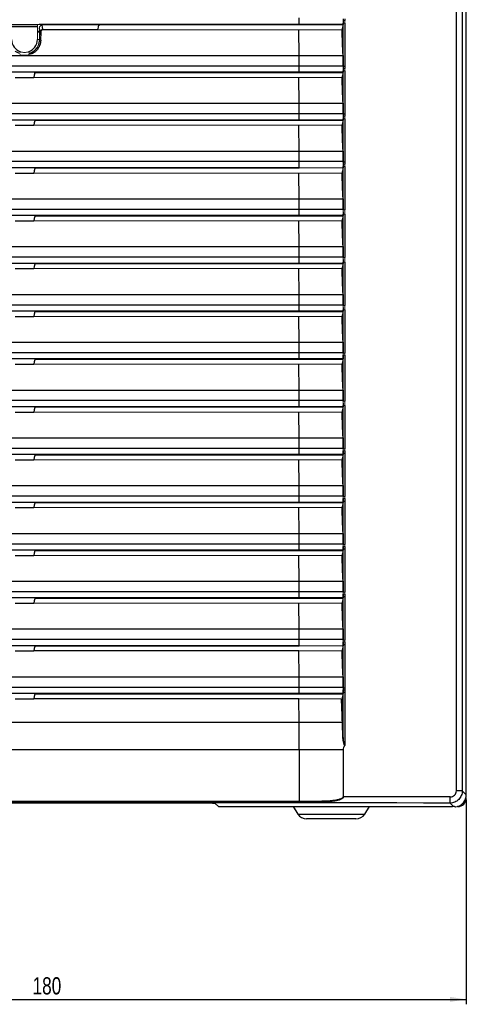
# Model space of a CAD drawing. Header units: millimetres. Extents: x -83 to 754, y -51 to 907.
# Tile 2 of 8: x 56 to 147, y -51 to 149. Entities that reach past the tile are written whole.
import ezdxf

# ---------------------------------------------------------------- set-up
doc = ezdxf.new("R2010")
doc.units = ezdxf.units.MM
doc.layers.add('DRAWINGS', color=7, linetype='Continuous')
doc.styles.add('SLDTEXTSTYLE0', font='TXT', dxfattribs={"width": 0.75})
doc.dimstyles.new('SLDDIMSTYLE0', dxfattribs={"dimtxt": 3.5, "dimasz": 3.302, "dimexe": 0, "dimexo": 0.0625, "dimgap": 0.875, "dimtad": 0, "dimtih": 1, "dimtoh": 1, "dimdec": 0, "dimrnd": 1e-09, "dimzin": 12, "dimdsep": 46, "dimtxsty": 'SLDTEXTSTYLE0', "dimsah": 1, "dimcen": 0.09, "dimadec": 0, "dimazin": 3, "dimtfac": 1, "dimtdec": 0, "dimtofl": 0, "dimtmove": 0, "dimatfit": 3, "dimfxl": 0, "dimfrac": 2, "dimtolj": 1, "dimtzin": 12, "dimarcsym": 0})

# ---------------------------------------------------------------- blocks, each defined once
blk = doc.blocks.new('_D')
at = {"layer": 'DRAWINGS'}
for p, q in [((-32.99, -9.58), (-32.99, -51.25)), ((147.01, -9.58), (147.01, -51.25)), ((-32.99, -50.25), (147.01, -50.25))]:
    blk.add_line(p, q, dxfattribs=at)
for points in [[(-32.99, -50.25), (-29.69, -50.75), (-29.69, -49.74)], [(147.01, -50.25), (143.71, -49.74), (143.71, -50.75)]]:
    blk.add_solid(points, dxfattribs=at)
at = {"layer": 'DRAWINGS', "insert": (58.64, -45.73), "char_height": 3.5, "attachment_point": 1, "style": 'SLDTEXTSTYLE0'}
blk.add_mtext('180', dxfattribs=at)

msp = doc.modelspace()

# ---------------------------------------------------------------- linework, layer by layer
at = {"color": 7, "linetype": 'Continuous', "lineweight": 25}
for p, q in [((147.01, -8.58), (147.01, 279.05)), ((144.99, -7.76), (144.99, 276.5)), ((146.19, 276.61), (146.19, -7.76)), ((121.95, 139.84), (121.95, 148.68)), ((122.25, 148.68), (122.25, 139.84)), ((112.97, 148.41), (60, 148.41)), ((112.96, 148.3), (72.35, 148.3)), ((112.96, 142.09), (112.88, 147.34)), ((112.96, 148.3), (112.97, 148.41)), ((121.91, 148.41), (112.97, 148.41)), ((1.05, 142.09), (112.96, 142.09)), ((112.96, 142.09), (121.89, 142.09)), ((1.03, 139.99), (112.99, 139.99)), ((112.97, 138.67), (1.04, 138.67)), ((112.96, 138.56), (59.28, 138.56)), ((112.96, 138.56), (112.97, 138.67)), ((121.91, 138.67), (112.97, 138.67)), ((112.99, 139.99), (121.94, 139.99)), ((122.25, 139.84), (121.95, 139.84)), ((121.95, 130.1), (121.95, 138.94)), ((122.25, 138.94), (122.25, 130.1)), ((55.11, 137.6), (58.9, 137.6)), ((112.96, 132.35), (112.88, 137.6)), ((1.05, 132.35), (112.96, 132.35)), ((112.96, 132.35), (121.89, 132.35)), ((1.03, 130.25), (112.99, 130.25)), ((112.97, 128.93), (1.04, 128.93)), ((112.96, 128.82), (59.28, 128.82)), ((112.96, 128.82), (112.97, 128.93)), ((121.91, 128.93), (112.97, 128.93)), ((112.99, 130.25), (121.94, 130.25)), ((122.25, 130.1), (121.95, 130.1)), ((121.95, 120.36), (121.95, 129.2)), ((122.25, 129.2), (122.25, 120.36)), ((55.11, 127.86), (58.9, 127.86)), ((112.96, 122.61), (112.88, 127.86)), ((1.05, 122.61), (112.96, 122.61)), ((112.96, 122.61), (121.89, 122.61)), ((1.03, 120.52), (112.99, 120.52)), ((112.99, 120.52), (121.94, 120.52)), ((112.97, 119.2), (1.04, 119.2)), ((112.96, 119.09), (59.28, 119.09)), ((122.25, 120.36), (121.95, 120.36)), ((121.95, 110.62), (121.95, 119.47)), ((122.25, 119.47), (122.25, 110.62)), ((55.11, 118.13), (58.9, 118.13)), ((112.96, 112.87), (112.88, 118.13)), ((1.05, 112.87), (112.96, 112.87)), ((112.96, 112.87), (121.89, 112.87)), ((1.03, 110.78), (112.99, 110.78)), ((112.99, 110.78), (121.94, 110.78)), ((112.97, 109.46), (1.04, 109.46)), ((55.11, 108.39), (58.9, 108.39)), ((112.96, 109.35), (59.28, 109.35)), ((112.96, 103.13), (112.88, 108.39)), ((112.96, 109.35), (112.97, 109.46)), ((121.91, 109.46), (112.97, 109.46)), ((121.95, 100.89), (121.95, 109.73)), ((122.25, 109.73), (122.25, 100.89)), ((1.05, 103.13), (112.96, 103.13)), ((112.96, 103.13), (121.89, 103.13)), ((1.03, 101.04), (112.99, 101.04)), ((112.99, 101.04), (121.94, 101.04)), ((112.97, 99.72), (1.04, 99.72)), ((55.11, 98.65), (58.9, 98.65)), ((112.96, 99.61), (59.28, 99.61)), ((112.96, 93.4), (112.88, 98.65)), ((112.96, 99.61), (112.97, 99.72)), ((121.91, 99.72), (112.97, 99.72)), ((121.95, 91.15), (121.95, 99.99)), ((122.25, 99.99), (122.25, 91.15)), ((1.05, 93.4), (112.96, 93.4)), ((112.96, 93.4), (121.89, 93.4)), ((1.03, 91.3), (112.99, 91.3)), ((112.99, 91.3), (121.94, 91.3)), ((112.97, 89.98), (1.04, 89.98)), ((55.11, 88.91), (58.9, 88.91)), ((112.96, 89.87), (59.28, 89.87)), ((112.96, 83.66), (112.88, 88.91)), ((112.96, 89.87), (112.97, 89.98)), ((121.91, 89.98), (112.97, 89.98)), ((121.95, 81.41), (121.95, 90.25)), ((122.25, 90.25), (122.25, 81.41)), ((1.05, 83.66), (112.96, 83.66)), ((112.96, 83.66), (121.89, 83.66)), ((1.03, 81.56), (112.99, 81.56)), ((112.99, 81.56), (121.94, 81.56)), ((121.95, 71.67), (121.95, 81.01)), ((122.25, 81.01), (122.25, 71.67)), ((112.97, 80.24), (1.04, 80.24)), ((55.11, 79.17), (58.9, 79.17)), ((112.96, 73.92), (112.88, 79.17)), ((112.96, 80.13), (112.97, 80.24)), ((121.91, 80.24), (112.97, 80.24)), ((121.89, 80.13), (121.91, 80.24)), ((1.05, 73.92), (112.96, 73.92)), ((112.96, 73.92), (121.89, 73.92)), ((1.03, 71.83), (112.99, 71.83)), ((112.97, 70.51), (1.04, 70.51)), ((112.96, 70.4), (112.97, 70.51)), ((121.91, 70.51), (112.97, 70.51)), ((112.99, 71.83), (121.94, 71.83)), ((121.89, 70.4), (121.91, 70.51)), ((121.95, 61.93), (121.95, 70.78)), ((122.25, 70.78), (122.25, 61.93)), ((55.11, 69.44), (58.9, 69.44)), ((112.96, 64.18), (112.88, 69.44)), ((1.05, 64.18), (112.96, 64.18)), ((112.96, 64.18), (121.89, 64.18)), ((1.03, 62.09), (112.99, 62.09)), ((112.97, 60.77), (1.04, 60.77)), ((112.96, 60.66), (112.97, 60.77)), ((121.91, 60.77), (112.97, 60.77)), ((112.99, 62.09), (121.94, 62.09)), ((121.89, 60.66), (121.91, 60.77)), ((121.95, 61.04), (121.95, 61.53)), ((121.95, 52.2), (121.95, 61.04)), ((121.95, 61.04), (122.25, 61.04)), ((122.25, 61.53), (122.25, 61.04)), ((122.25, 61.04), (122.25, 52.2)), ((55.11, 59.7), (58.9, 59.7)), ((112.96, 54.44), (112.88, 59.7)), ((1.05, 54.44), (112.96, 54.44)), ((112.96, 54.44), (121.89, 54.44)), ((1.03, 52.35), (112.99, 52.35)), ((112.99, 52.35), (121.94, 52.35)), ((112.97, 51.03), (1.04, 51.03)), ((112.96, 50.92), (112.97, 51.03)), ((121.91, 51.03), (112.97, 51.03)), ((121.89, 50.92), (121.91, 51.03)), ((121.95, 51.3), (121.95, 51.8)), ((121.95, 42.46), (121.95, 51.3)), ((121.95, 51.3), (122.25, 51.3)), ((122.25, 51.8), (122.25, 51.3)), ((122.25, 51.3), (122.25, 42.46)), ((55.11, 49.96), (58.9, 49.96)), ((112.96, 44.71), (112.88, 49.96)), ((1.05, 44.71), (112.96, 44.71)), ((112.96, 44.71), (121.89, 44.71)), ((1.03, 42.61), (112.99, 42.61)), ((112.99, 42.61), (121.94, 42.61)), ((112.97, 41.29), (1.04, 41.29)), ((55.11, 40.22), (58.9, 40.22)), ((112.96, 34.97), (112.88, 40.22)), ((112.96, 41.18), (112.97, 41.29)), ((121.91, 41.29), (112.97, 41.29)), ((121.89, 41.18), (121.91, 41.29)), ((121.95, 41.56), (121.95, 42.06)), ((121.95, 41.56), (122.25, 41.56)), ((121.95, 32.72), (121.95, 41.56)), ((122.25, 42.06), (122.25, 41.56)), ((122.25, 41.56), (122.25, 32.72)), ((1.05, 34.97), (112.96, 34.97)), ((112.96, 34.97), (121.89, 34.97)), ((1.03, 32.87), (112.99, 32.87)), ((112.99, 32.87), (121.94, 32.87)), ((121.95, 31.82), (121.95, 32.32)), ((122.25, 32.32), (122.25, 31.82)), ((112.97, 31.55), (1.04, 31.55)), ((55.11, 30.48), (58.9, 30.48)), ((112.96, 25.23), (112.88, 30.48)), ((112.96, 31.44), (112.97, 31.55)), ((121.91, 31.55), (112.97, 31.55)), ((121.89, 31.44), (121.91, 31.55)), ((121.95, 31.82), (122.25, 31.82)), ((121.95, 22.98), (121.95, 31.82)), ((122.25, 31.82), (122.25, 22.98)), ((1.05, 25.23), (112.96, 25.23)), ((112.96, 25.23), (121.89, 25.23)), ((1.03, 23.14), (112.99, 23.14)), ((112.99, 23.14), (121.94, 23.14)), ((121.95, 22.09), (121.95, 22.58)), ((121.95, 13.24), (121.95, 22.09)), ((121.95, 22.09), (122.25, 22.09)), ((122.25, 22.58), (122.25, 22.09)), ((122.25, 22.09), (122.25, 13.24)), ((112.97, 21.82), (1.04, 21.82)), ((55.11, 20.75), (58.9, 20.75)), ((112.88, 20.75), (58.9, 20.75)), ((112.96, 21.71), (59.28, 21.71)), ((112.96, 15.49), (112.88, 20.75)), ((1.05, 15.49), (112.96, 15.49)), ((112.96, 15.49), (121.89, 15.49)), ((1.03, 13.4), (112.99, 13.4)), ((112.97, 12.08), (1.04, 12.08)), ((112.96, 11.97), (112.97, 12.08)), ((121.91, 12.08), (112.97, 12.08)), ((112.99, 13.4), (121.94, 13.4)), ((121.89, 11.97), (121.91, 12.08)), ((121.95, 13.24), (122.25, 13.24)), ((121.95, 12.84), (122.25, 12.84)), ((121.95, 12.35), (121.95, 12.84)), ((121.95, 12.35), (122.25, 12.35)), ((121.95, 3.58), (121.95, 12.35)), ((122.25, 12.84), (122.25, 12.35)), ((122.25, 12.35), (122.25, 1.52)), ((55.11, 11.01), (58.9, 11.01)), ((112.88, 11.01), (58.9, 11.01)), ((112.96, 11.97), (59.28, 11.97)), ((112.96, 6.21), (112.88, 11.01)), ((1.06, 6.21), (112.96, 6.21)), ((112.96, 6.21), (121.7, 6.21)), ((113, 0.59), (1.02, 0.59)), ((113, -9.88), (113, 0.59)), ((121.94, 0.59), (113, 0.59)), ((122.1, 1.96), (122.02, 1.96)), ((146.19, -7.76), (144.99, -7.76)), ((146.19, -7.76), (147.01, -8.58)), ((95.83, -10.3), (96.53, -10.97)), ((96.53, -10.97), (144.17, -10.97)), ((111.75, -10.97), (112.71, -12.49)), ((126.31, -12.49), (127.26, -10.97)), ((144.41, -10.97), (143.69, -10.25)), ((144.73, -11.04), (144.67, -10.98)), ((145.27, -10.97), (145.23, -10.97)), ((119.51, -13.47), (114.48, -13.47)), ((124.53, -13.47), (119.51, -13.47))]:
    msp.add_line(p, q, dxfattribs=at)
at = {"color": 144, "linetype": 'Continuous', "lineweight": 18}
for p, q in [((147.01, 277.98), (147.01, 4.03)), ((122.25, 149.18), (121.95, 149.18)), ((121.95, 148.68), (121.95, 149.18)), ((122.25, 148.68), (121.95, 148.68)), ((122.25, 149.18), (122.25, 148.68)), ((59.63, 147.95), (59.63, 148.43)), ((59.63, 145.33), (59.63, 147.95)), ((60.03, 147.05), (59.63, 147.05)), ((59.63, 146.84), (60.03, 146.84)), ((60.03, 147.72), (60.03, 145.33)), ((60.12, 145.33), (60.18, 146.96)), ((60.42, 147.05), (60.19, 147.05)), ((60.38, 146.85), (60.32, 145.22)), ((112.88, 147.34), (71.97, 147.34)), ((112.88, 147.34), (121.69, 147.34)), ((112.96, 148.3), (121.89, 148.3)), ((59.63, 145.33), (60.03, 145.33)), ((60.12, 145.33), (60.03, 145.33)), ((56.19, 142.84), (56.08, 142.53)), ((57.83, 142.84), (57.93, 142.53)), ((112.96, 138.56), (121.89, 138.56)), ((122.25, 139.44), (121.95, 139.44)), ((121.95, 138.94), (121.95, 139.44)), ((122.25, 138.94), (121.95, 138.94)), ((122.25, 139.44), (122.25, 138.94)), ((112.88, 137.6), (58.9, 137.6)), ((112.88, 137.6), (121.69, 137.6)), ((112.96, 128.82), (121.89, 128.82)), ((122.25, 129.7), (121.95, 129.7)), ((121.95, 129.2), (121.95, 129.7)), ((122.25, 129.2), (121.95, 129.2)), ((122.25, 129.7), (122.25, 129.2)), ((112.88, 127.86), (58.9, 127.86)), ((112.88, 127.86), (121.69, 127.86)), ((112.96, 119.09), (112.97, 119.2)), ((121.91, 119.2), (112.97, 119.2)), ((122.25, 119.96), (121.95, 119.96)), ((121.95, 119.47), (121.95, 119.96)), ((122.25, 119.47), (121.95, 119.47)), ((122.25, 119.96), (122.25, 119.47)), ((112.88, 118.13), (58.9, 118.13)), ((112.88, 118.13), (121.69, 118.13)), ((122.25, 110.62), (121.95, 110.62)), ((112.88, 108.39), (58.9, 108.39)), ((112.88, 108.39), (121.69, 108.39)), ((112.96, 109.35), (121.89, 109.35)), ((121.95, 109.73), (121.95, 110.22)), ((122.25, 109.73), (121.95, 109.73)), ((122.25, 110.22), (122.25, 109.73)), ((122.25, 100.89), (121.95, 100.89)), ((121.95, 99.99), (121.95, 100.49)), ((122.25, 100.49), (122.25, 99.99)), ((112.88, 98.65), (58.9, 98.65)), ((112.88, 98.65), (121.69, 98.65)), ((112.96, 99.61), (121.89, 99.61)), ((122.25, 99.99), (121.95, 99.99)), ((122.25, 91.15), (121.95, 91.15)), ((121.95, 90.25), (121.95, 90.75)), ((122.25, 90.75), (122.25, 90.25)), ((112.88, 88.91), (58.9, 88.91)), ((112.88, 88.91), (121.69, 88.91)), ((112.96, 89.87), (121.89, 89.87)), ((122.25, 90.25), (121.95, 90.25)), ((122.25, 81.41), (121.95, 81.41)), ((122.25, 81.01), (121.95, 81.01)), ((112.88, 79.17), (58.9, 79.17)), ((112.96, 80.13), (59.28, 80.13)), ((112.88, 79.17), (121.69, 79.17)), ((112.96, 80.13), (121.89, 80.13)), ((112.96, 70.4), (59.28, 70.4)), ((112.96, 70.4), (121.89, 70.4)), ((122.25, 71.67), (121.95, 71.67)), ((121.95, 70.78), (121.95, 71.27)), ((122.25, 70.78), (121.95, 70.78)), ((122.25, 71.27), (122.25, 70.78)), ((112.88, 69.44), (58.9, 69.44)), ((112.88, 69.44), (121.69, 69.44)), ((112.96, 60.66), (59.28, 60.66)), ((112.96, 60.66), (121.89, 60.66)), ((122.25, 61.93), (121.95, 61.93)), ((122.25, 61.53), (121.95, 61.53)), ((112.88, 59.7), (58.9, 59.7)), ((112.88, 59.7), (121.69, 59.7)), ((121.95, 52.2), (122.25, 52.2)), ((112.96, 50.92), (59.28, 50.92)), ((112.96, 50.92), (121.89, 50.92)), ((121.95, 51.8), (122.25, 51.8)), ((112.88, 49.96), (58.9, 49.96)), ((112.88, 49.96), (121.69, 49.96)), ((121.95, 42.46), (122.25, 42.46)), ((112.88, 40.22), (58.9, 40.22)), ((112.96, 41.18), (59.28, 41.18)), ((112.88, 40.22), (121.69, 40.22)), ((112.96, 41.18), (121.89, 41.18)), ((121.95, 42.06), (122.25, 42.06)), ((121.95, 32.72), (122.25, 32.72)), ((121.95, 32.32), (122.25, 32.32)), ((112.88, 30.48), (58.9, 30.48)), ((112.96, 31.44), (59.28, 31.44)), ((112.88, 30.48), (121.69, 30.48)), ((112.96, 31.44), (121.89, 31.44)), ((121.95, 22.98), (122.25, 22.98)), ((121.95, 22.58), (122.25, 22.58)), ((112.88, 20.75), (121.69, 20.75)), ((112.96, 21.71), (112.97, 21.82)), ((121.91, 21.82), (112.97, 21.82)), ((121.89, 21.71), (121.91, 21.82)), ((112.88, 11.01), (121.52, 11.01)), ((112.96, 11.97), (121.89, 11.97)), ((121.56, 10.07), (121.74, 10.07)), ((121.94, -8.96), (121.94, 0.59)), ((121.99, 0.59), (121.99, -8.96)), ((121.99, -7.94), (121.94, -7.94)), ((121.94, -8.96), (121.99, -8.96))]:
    msp.add_line(p, q, dxfattribs=at)
at = {"color": 8, "linetype": 'Continuous', "lineweight": 25}
for p, q in [((121.99, -7.51), (121.94, -7.51)), ((121.94, -8.44), (121.99, -8.44)), ((146.92, -9.23), (147.01, -9.23)), ((145.27, -10.95), (145.27, -10.97)), ((112.71, -12.49), (119.51, -12.49)), ((119.51, -12.49), (126.31, -12.49))]:
    msp.add_line(p, q, dxfattribs=at)
at = {"color": 7, "linetype": 'Continuous', "lineweight": 25, "flags": 128}
for points in [[(60.18, 146.96), (60.16, 147.04), (60.03, 147.72)], [(60.53, 148.2), (60.58, 147.94), (60.7, 147.34)], [(71.97, 147.34), (72.07, 147.82), (72.16, 148.3)], [(121.89, 148.3), (121.9, 148.36), (121.91, 148.41)], [(59.08, 138.51), (58.99, 138.07), (58.9, 137.6)], [(121.89, 138.56), (121.9, 138.62), (121.91, 138.67)], [(59.08, 128.77), (58.99, 128.33), (58.9, 127.86)], [(121.89, 128.82), (121.9, 128.88), (121.91, 128.93)], [(59.08, 119.03), (58.99, 118.6), (58.9, 118.13)], [(59.08, 109.3), (58.99, 108.86), (58.9, 108.39)], [(121.89, 109.35), (121.9, 109.41), (121.91, 109.46)], [(59.08, 99.56), (58.99, 99.12), (58.9, 98.65)], [(121.89, 99.61), (121.9, 99.67), (121.91, 99.72)], [(59.08, 89.82), (58.99, 89.38), (58.9, 88.91)], [(121.89, 89.87), (121.9, 89.93), (121.91, 89.98)], [(59.08, 80.08), (58.99, 79.64), (58.9, 79.17)], [(59.08, 70.34), (58.99, 69.91), (58.9, 69.44)], [(59.08, 60.61), (58.99, 60.17), (58.9, 59.7)], [(59.08, 50.87), (58.99, 50.43), (58.9, 49.96)], [(59.08, 41.13), (58.99, 40.69), (58.9, 40.22)], [(59.08, 31.39), (58.99, 30.95), (58.9, 30.48)], [(59.08, 21.65), (58.99, 21.22), (58.9, 20.75)], [(59.08, 11.92), (58.99, 11.48), (58.9, 11.01)]]:
    msp.add_lwpolyline(points, dxfattribs=at)
at = {"color": 144, "linetype": 'Continuous', "lineweight": 18, "flags": 128}
msp.add_lwpolyline([(121.89, 119.09), (121.9, 119.14), (121.91, 119.2)], dxfattribs=at)
at = {"color": 7, "linetype": 'Continuous', "lineweight": 25}
for centre, radius, start, end in [((90.33, 149.35), 22.66, 357.6272, 0.9634), ((57.01, 145.33), 2.62, 180, 251.7275), ((57.01, 145.33), 2.62, 288.2725, 0), ((-176.77, 137.42), 289.77, 0.5077, 0.9218), ((90.33, 139.61), 22.66, 357.6272, 0.9634), ((-176.77, 127.69), 289.77, 0.5077, 0.9218), ((90.33, 129.87), 22.66, 357.6272, 0.9634), ((-176.77, 117.95), 289.77, 0.5077, 0.9218), ((90.33, 120.13), 22.66, 357.6272, 0.9634), ((-176.77, 108.21), 289.77, 0.5077, 0.9218), ((90.33, 110.4), 22.66, 357.6272, 0.9634), ((-176.77, 98.47), 289.77, 0.5077, 0.9218), ((90.33, 100.66), 22.66, 357.6272, 0.9634), ((-176.77, 88.73), 289.77, 0.5077, 0.9218), ((90.33, 90.92), 22.66, 357.6272, 0.9634), ((-176.77, 79), 289.77, 0.5077, 0.9218), ((90.33, 81.18), 22.66, 357.6272, 0.9634), ((-176.77, 69.26), 289.77, 0.5077, 0.9218), ((90.33, 71.44), 22.66, 357.6272, 0.9634), ((-176.77, 59.52), 289.77, 0.5077, 0.9218), ((90.33, 61.71), 22.66, 357.6272, 0.9634), ((-176.77, 49.78), 289.77, 0.5077, 0.9218), ((90.33, 51.97), 22.66, 357.6272, 0.9634), ((-176.77, 40.04), 289.77, 0.5077, 0.9218), ((90.33, 42.23), 22.66, 357.6272, 0.9634), ((-176.77, 30.31), 289.77, 0.5077, 0.9218), ((90.33, 32.49), 22.66, 357.6272, 0.9634), ((-176.77, 20.57), 289.77, 0.5077, 0.9218), ((90.33, 22.75), 22.66, 357.6272, 0.9634), ((-176.77, 10.83), 289.77, 0.5077, 0.9218), ((90.33, 13.02), 22.66, 357.6272, 0.9634), ((-240.84, 0.78), 353.83, 359.9678, 0.8793), ((108.22, -9.93), 4.78, 357.0583, 0.5783), ((134.24, -9.27), 9.5, 354.1011, 1.6388), ((145.27, -9.23), 1.74, 270, 0), ((114.48, -11.37), 2.1, 212.1523, 270), ((124.53, -11.37), 2.1, 270, 327.8477)]:
    msp.add_arc(centre, radius, start, end, dxfattribs=at)
at = {"color": 144, "linetype": 'Continuous', "lineweight": 18}
for centre, radius, start, end in [((60.53, 147.7), 0.499, 89.987, 178.1272), ((57.01, 145.33), 3.02, 308.2431, 0), ((58.99, 142.59), 1.06, 183.405, 198.4376)]:
    msp.add_arc(centre, radius, start, end, dxfattribs=at)
at = {"color": 7, "linetype": 'Continuous', "lineweight": 25}
for centre, major_axis, ratio, start_param, end_param in [((57.01, -131.22), (2335, 0), 0.05238, 1.533646, 1.542965), ((144.5, -8.57), (1.77, -1.77), 0.997265, 5.789584, 7.067214), ((57.01, -132.47), (2333.75, 0), 0.052408, 1.533646, 1.607947), ((57.01, -132.81), (2338.46, 0), 0.052408, 1.554406, 1.587187), ((144.17, -10.99), (0.5, 0), 0.052408, 1.080472, 1.570796)]:
    msp.add_ellipse(centre, major_axis=major_axis, ratio=ratio, start_param=start_param, end_param=end_param, dxfattribs=at)
for points, knots in [([(121.95, 149.18), (121.94, 148.99), (121.94, 148.82), (121.93, 148.55), (121.92, 148.46), (121.91, 148.41)], [0, 0, 0, 0, 0.5, 0.5, 1, 1, 1, 1]), ([(122.25, 149.58), (122.25, 149.56), (122.25, 149.55), (122.25, 149.53), (122.25, 149.41), (122.25, 149.3), (122.25, 149.18)], [0, 0, 0, 0, 0.0000421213, 0.0000421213, 0.0000421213, 0.0003999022, 0.0003999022, 0.0003999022, 0.0003999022]), ([(54.39, 148.43), (55.26, 148.43), (56.13, 148.43), (57.01, 148.43), (57.88, 148.43), (58.75, 148.43), (59.63, 148.43)], [0, 0, 0, 0, 0.002620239, 0.002620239, 0.002620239, 0.005240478, 0.005240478, 0.005240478, 0.005240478]), ([(59.63, 147.95), (58.76, 147.95), (57.88, 147.95), (57.01, 147.95), (56.13, 147.95), (55.26, 147.95), (54.39, 147.95)], [0, 0, 0, 0, 0.002620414, 0.002620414, 0.002620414, 0.005240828, 0.005240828, 0.005240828, 0.005240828]), ([(72.16, 148.3), (72.05, 148.3), (71.8, 148.3), (71.19, 148.3), (70.24, 148.3), (69, 148.3), (67.01, 148.3), (64.89, 148.3), (62.47, 148.3), (61.16, 148.3), (60.43, 148.3)], [0.1564062, 0.1564062, 0.1564062, 0.1564062, 0.1798329, 0.210306, 0.2867015, 0.3823404, 0.4762217, 0.7114509, 0.8369634, 0.9926668, 0.9926668, 0.9926668, 0.9926668]), ([(71.97, 147.34), (70.31, 147.34), (68.65, 147.34), (66.98, 147.34), (65.52, 147.34), (64.07, 147.34), (62.61, 147.34), (61.97, 147.34), (61.33, 147.34), (60.7, 147.34)], [0.00026899, 0.00026899, 0.00026899, 0.00026899, 0.00526095, 0.00526095, 0.00526095, 0.00963499, 0.00963499, 0.00963499, 0.01154629, 0.01154629, 0.01154629, 0.01154629]), ([(60.32, 145.22), (60.31, 145.16), (60.31, 145.04), (60.29, 144.87), (60.26, 144.69), (60.22, 144.52), (60.17, 144.35), (60.12, 144.19), (60.05, 144.02), (59.95, 143.8), (59.8, 143.54), (59.6, 143.27), (59.4, 143.04), (59.21, 142.86), (59.07, 142.75), (59, 142.69)], [0, 0, 0, 0, 0.0631, 0.125571, 0.187534, 0.249114, 0.310437, 0.371631, 0.432824, 0.494145, 0.619936, 0.743704, 0.830367, 0.915621, 1, 1, 1, 1]), ([(58.88, 142.96), (58.87, 142.95), (58.87, 142.94), (58.87, 142.9), (58.87, 142.87), (58.9, 142.82), (58.92, 142.78), (58.96, 142.73), (58.98, 142.71), (59, 142.69)], [0, 0, 0, 0, 0.25, 0.25, 0.5, 0.5, 0.75, 0.75, 1, 1, 1, 1]), ([(59.08, 138.51), (59.08, 138.52), (59.1, 138.54), (59.18, 138.56), (59.23, 138.56), (59.28, 138.56)], [0, 0, 0, 0, 0.5, 0.5, 1, 1, 1, 1]), ([(121.95, 139.44), (121.94, 139.26), (121.94, 139.09), (121.93, 138.82), (121.92, 138.72), (121.91, 138.67)], [0, 0, 0, 0, 0.5, 0.5, 1, 1, 1, 1]), ([(122.25, 139.84), (122.25, 139.82), (122.25, 139.81), (122.25, 139.8), (122.25, 139.68), (122.25, 139.56), (122.25, 139.44)], [0, 0, 0, 0, 0.0000421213, 0.0000421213, 0.0000421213, 0.0003999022, 0.0003999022, 0.0003999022, 0.0003999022]), ([(121.95, 129.7), (121.94, 129.52), (121.94, 129.35), (121.93, 129.08), (121.92, 128.98), (121.91, 128.93)], [0, 0, 0, 0, 0.5, 0.5, 1, 1, 1, 1]), ([(122.25, 130.1), (122.25, 130.09), (122.25, 130.07), (122.25, 130.06), (122.25, 129.94), (122.25, 129.82), (122.25, 129.7)], [0, 0, 0, 0, 0.0000421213, 0.0000421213, 0.0000421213, 0.0003999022, 0.0003999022, 0.0003999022, 0.0003999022]), ([(121.95, 119.96), (121.94, 119.78), (121.94, 119.61), (121.93, 119.34), (121.92, 119.24), (121.91, 119.2)], [0, 0, 0, 0, 0.5, 0.5, 1, 1, 1, 1]), ([(122.25, 120.36), (122.25, 120.35), (122.25, 120.33), (122.25, 120.32), (122.25, 120.2), (122.25, 120.08), (122.25, 119.96)], [0, 0, 0, 0, 0.0000421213, 0.0000421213, 0.0000421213, 0.0003999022, 0.0003999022, 0.0003999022, 0.0003999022]), ([(121.95, 110.22), (121.94, 110.04), (121.94, 109.87), (121.93, 109.6), (121.92, 109.51), (121.91, 109.46)], [0, 0, 0, 0, 0.5, 0.5, 1, 1, 1, 1]), ([(121.95, 100.49), (121.94, 100.3), (121.94, 100.13), (121.93, 99.86), (121.92, 99.77), (121.91, 99.72)], [0, 0, 0, 0, 0.5, 0.5, 1, 1, 1, 1]), ([(121.95, 90.75), (121.94, 90.57), (121.94, 90.4), (121.93, 90.13), (121.92, 90.03), (121.91, 89.98)], [0, 0, 0, 0, 0.5, 0.5, 1, 1, 1, 1]), ([(121.95, 81.01), (121.94, 80.83), (121.94, 80.66), (121.93, 80.39), (121.92, 80.29), (121.91, 80.24)], [0, 0, 0, 0, 0.5, 0.5, 1, 1, 1, 1]), ([(121.95, 71.27), (121.94, 71.09), (121.94, 70.92), (121.93, 70.65), (121.92, 70.55), (121.91, 70.51)], [0, 0, 0, 0, 0.5, 0.5, 1, 1, 1, 1]), ([(121.95, 61.53), (121.94, 61.35), (121.94, 61.18), (121.93, 60.91), (121.92, 60.82), (121.91, 60.77)], [0, 0, 0, 0, 0.5, 0.5, 1, 1, 1, 1]), ([(121.95, 51.8), (121.94, 51.61), (121.94, 51.44), (121.93, 51.17), (121.92, 51.08), (121.91, 51.03)], [0, 0, 0, 0, 0.5, 0.5, 1, 1, 1, 1]), ([(121.95, 42.06), (121.94, 41.88), (121.94, 41.71), (121.93, 41.44), (121.92, 41.34), (121.91, 41.29)], [0, 0, 0, 0, 0.5, 0.5, 1, 1, 1, 1]), ([(121.95, 32.32), (121.94, 32.14), (121.94, 31.97), (121.93, 31.7), (121.92, 31.6), (121.91, 31.55)], [0, 0, 0, 0, 0.5, 0.5, 1, 1, 1, 1]), ([(121.95, 22.58), (121.94, 22.4), (121.94, 22.23), (121.93, 21.96), (121.92, 21.86), (121.91, 21.82)], [0, 0, 0, 0, 0.5, 0.5, 1, 1, 1, 1]), ([(121.95, 12.84), (121.94, 12.66), (121.94, 12.49), (121.93, 12.22), (121.92, 12.13), (121.91, 12.08)], [0, 0, 0, 0, 0.5, 0.5, 1, 1, 1, 1]), ([(122.25, 13.24), (122.25, 13.23), (122.25, 13.22), (122.25, 13.2), (122.25, 13.08), (122.25, 12.96), (122.25, 12.84)], [0, 0, 0, 0, 0.0000421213, 0.0000421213, 0.0000421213, 0.0003999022, 0.0003999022, 0.0003999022, 0.0003999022]), ([(146.19, -7.76), (146.19, -7.92), (146.17, -8.08), (146.11, -8.4), (146.06, -8.56), (145.93, -8.86), (145.86, -9), (145.68, -9.28), (145.57, -9.4), (145.34, -9.63), (145.21, -9.74), (144.94, -9.92), (144.8, -10), (144.35, -10.18), (144.02, -10.25), (143.69, -10.25)], [0, 0, 0, 0, 0.125, 0.125, 0.25, 0.25, 0.375, 0.375, 0.5, 0.5, 0.625, 0.625, 0.75, 0.75, 1, 1, 1, 1]), ([(143.73, -9), (143.9, -9), (144.06, -8.97), (144.36, -8.85), (144.5, -8.75), (144.74, -8.52), (144.83, -8.38), (144.95, -8.08), (144.99, -7.92), (144.99, -7.76)], [0, 0, 0, 0, 0.25, 0.25, 0.5, 0.5, 0.75, 0.75, 1, 1, 1, 1]), ([(1.02, -9.88), (19.68, -9.86), (38.35, -9.85), (75.67, -9.85), (94.34, -9.86), (113, -9.88)], [0, 0, 0, 0, 0.5, 0.5, 1, 1, 1, 1]), ([(121.99, -8.96), (121.99, -9.01), (121.97, -9.06), (121.93, -9.15), (121.89, -9.19), (121.79, -9.3), (121.71, -9.35), (121.46, -9.49), (121.27, -9.56), (120.72, -9.74), (120.35, -9.81), (119.58, -9.93), (119.2, -9.98), (118.43, -10.05), (118.04, -10.07), (116.88, -10.13), (116.11, -10.15), (114.55, -10.17), (113.77, -10.18), (112.99, -10.17)], [0, 0, 0, 0, 0.015625, 0.015625, 0.03125, 0.03125, 0.0625, 0.0625, 0.125, 0.125, 0.25, 0.25, 0.375, 0.375, 0.5, 0.5, 0.75, 0.75, 1, 1, 1, 1]), ([(113, -9.88), (113.76, -9.88), (114.52, -9.88), (116.05, -9.86), (116.81, -9.85), (118.33, -9.79), (119.09, -9.75), (120.22, -9.62), (120.6, -9.57), (121.15, -9.44), (121.34, -9.39), (121.61, -9.28), (121.69, -9.24), (121.81, -9.16), (121.85, -9.13), (121.91, -9.06), (121.94, -9.01), (121.94, -8.96)], [0, 0, 0, 0, 0.25, 0.25, 0.5, 0.5, 0.75, 0.75, 0.875, 0.875, 0.9375, 0.9375, 0.96875, 0.96875, 0.984375, 0.984375, 1, 1, 1, 1]), ([(112.99, -10.17), (94.33, -10.15), (75.67, -10.14), (38.35, -10.14), (19.68, -10.15), (1.03, -10.17)], [0, 0, 0, 0, 0.5, 0.5, 1, 1, 1, 1]), ([(95.33, -10.27), (95.46, -10.27), (95.58, -10.28), (95.76, -10.29), (95.82, -10.29), (95.83, -10.3)], [0, 0, 0, 0, 0.5, 0.5, 1, 1, 1, 1])]:
    msp.add_open_spline(points, degree=3, knots=knots, dxfattribs=at)
for points in [[(121.95, 149.58), (121.95, 149.44), (121.95, 149.31), (121.95, 149.18)], [(121.89, 142.09), (121.82, 143.84), (121.76, 145.59), (121.69, 147.34)], [(57.93, 142.53), (58.28, 142.61), (58.61, 142.75), (58.88, 142.96)], [(59, 142.69), (58.71, 142.48), (58.36, 142.34), (57.99, 142.26)], [(121.89, 142.09), (121.91, 141.44), (121.93, 140.74), (121.94, 139.99)], [(121.94, 139.99), (121.94, 139.94), (121.94, 139.89), (121.95, 139.84)], [(121.95, 139.84), (121.95, 139.71), (121.95, 139.57), (121.95, 139.44)], [(121.89, 132.35), (121.82, 134.1), (121.76, 135.85), (121.69, 137.6)], [(121.89, 132.35), (121.91, 131.7), (121.93, 131), (121.94, 130.25)], [(121.94, 130.25), (121.94, 130.2), (121.94, 130.15), (121.95, 130.1)], [(121.95, 130.1), (121.95, 129.97), (121.95, 129.83), (121.95, 129.7)], [(121.89, 122.61), (121.82, 124.36), (121.76, 126.11), (121.69, 127.86)], [(121.89, 122.61), (121.91, 121.96), (121.93, 121.26), (121.94, 120.52)], [(121.94, 120.52), (121.94, 120.47), (121.94, 120.41), (121.95, 120.36)], [(121.95, 120.36), (121.95, 120.23), (121.95, 120.09), (121.95, 119.96)], [(121.89, 112.87), (121.82, 114.62), (121.76, 116.37), (121.69, 118.13)], [(121.89, 112.87), (121.91, 112.22), (121.93, 111.52), (121.94, 110.78)], [(121.94, 110.78), (121.94, 110.73), (121.94, 110.68), (121.95, 110.62)], [(121.89, 103.13), (121.82, 104.88), (121.76, 106.64), (121.69, 108.39)], [(121.89, 103.13), (121.91, 102.48), (121.93, 101.79), (121.94, 101.04)], [(121.94, 101.04), (121.94, 100.99), (121.94, 100.94), (121.95, 100.89)], [(121.89, 93.4), (121.82, 95.15), (121.76, 96.9), (121.69, 98.65)], [(121.89, 93.4), (121.91, 92.75), (121.93, 92.05), (121.94, 91.3)], [(121.94, 91.3), (121.94, 91.25), (121.94, 91.2), (121.95, 91.15)], [(121.89, 83.66), (121.82, 85.41), (121.76, 87.16), (121.69, 88.91)], [(121.89, 83.66), (121.91, 83.01), (121.93, 82.31), (121.94, 81.56)], [(121.94, 81.56), (121.94, 81.51), (121.94, 81.46), (121.95, 81.41)], [(121.89, 73.92), (121.82, 75.67), (121.76, 77.42), (121.69, 79.17)], [(121.89, 73.92), (121.91, 73.27), (121.93, 72.57), (121.94, 71.83)], [(121.94, 71.83), (121.94, 71.78), (121.94, 71.72), (121.95, 71.67)], [(121.89, 64.18), (121.82, 65.93), (121.76, 67.68), (121.69, 69.44)], [(121.89, 64.18), (121.91, 63.53), (121.93, 62.83), (121.94, 62.09)], [(121.94, 62.09), (121.94, 62.04), (121.94, 61.99), (121.95, 61.93)], [(121.89, 54.44), (121.82, 56.19), (121.76, 57.95), (121.69, 59.7)], [(121.89, 54.44), (121.91, 53.79), (121.93, 53.1), (121.94, 52.35)], [(121.94, 52.35), (121.94, 52.3), (121.94, 52.25), (121.95, 52.2)], [(121.89, 44.71), (121.82, 46.46), (121.76, 48.21), (121.69, 49.96)], [(121.89, 44.71), (121.91, 44.06), (121.93, 43.36), (121.94, 42.61)], [(121.94, 42.61), (121.94, 42.56), (121.94, 42.51), (121.95, 42.46)], [(121.89, 34.97), (121.82, 36.72), (121.76, 38.47), (121.69, 40.22)], [(121.89, 34.97), (121.91, 34.32), (121.93, 33.62), (121.94, 32.87)], [(121.94, 32.87), (121.94, 32.82), (121.94, 32.77), (121.95, 32.72)], [(121.89, 25.23), (121.82, 26.98), (121.76, 28.73), (121.69, 30.48)], [(121.89, 25.23), (121.91, 24.58), (121.93, 23.88), (121.94, 23.14)], [(121.94, 23.14), (121.94, 23.09), (121.94, 23.03), (121.95, 22.98)], [(121.89, 15.49), (121.82, 17.24), (121.76, 18.99), (121.69, 20.75)], [(121.89, 15.49), (121.91, 14.84), (121.93, 14.14), (121.94, 13.4)], [(121.94, 13.4), (121.94, 13.35), (121.94, 13.3), (121.95, 13.24)], [(121.95, 13.24), (121.95, 13.11), (121.95, 12.98), (121.95, 12.84)], [(144.67, -10.98), (144.66, -10.97), (144.56, -10.98), (144.41, -10.97)]]:
    msp.add_open_spline(points, degree=3, dxfattribs=at)
at = {"color": 144, "linetype": 'Continuous', "lineweight": 18}
for points in [[(59.63, 148.43), (59.75, 148.43), (59.88, 148.42), (60, 148.41)], [(60, 148.41), (60.19, 148.39), (60.34, 148.35), (60.43, 148.3)], [(60.43, 148.3), (60.49, 148.27), (60.52, 148.24), (60.53, 148.2)], [(121.69, 147.34), (121.76, 147.66), (121.82, 147.98), (121.89, 148.3)], [(121.69, 137.6), (121.76, 137.92), (121.82, 138.24), (121.89, 138.56)], [(121.69, 127.86), (121.76, 128.18), (121.82, 128.5), (121.89, 128.82)], [(121.69, 118.13), (121.76, 118.45), (121.82, 118.77), (121.89, 119.09)], [(121.95, 110.62), (121.95, 110.49), (121.95, 110.36), (121.95, 110.22)], [(121.69, 108.39), (121.76, 108.71), (121.82, 109.03), (121.89, 109.35)], [(121.95, 100.89), (121.95, 100.75), (121.95, 100.62), (121.95, 100.49)], [(121.69, 98.65), (121.76, 98.97), (121.82, 99.29), (121.89, 99.61)], [(121.95, 91.15), (121.95, 91.02), (121.95, 90.88), (121.95, 90.75)], [(121.69, 88.91), (121.76, 89.23), (121.82, 89.55), (121.89, 89.87)], [(121.95, 81.41), (121.95, 81.28), (121.95, 81.14), (121.95, 81.01)], [(121.69, 79.17), (121.76, 79.49), (121.82, 79.81), (121.89, 80.13)], [(121.69, 69.44), (121.76, 69.76), (121.82, 70.08), (121.89, 70.4)], [(121.95, 71.67), (121.95, 71.54), (121.95, 71.4), (121.95, 71.27)], [(121.69, 59.7), (121.76, 60.02), (121.82, 60.34), (121.89, 60.66)], [(121.95, 61.93), (121.95, 61.8), (121.95, 61.67), (121.95, 61.53)], [(121.95, 52.2), (121.95, 52.06), (121.95, 51.93), (121.95, 51.8)], [(121.69, 49.96), (121.76, 50.28), (121.82, 50.6), (121.89, 50.92)], [(121.95, 42.46), (121.95, 42.33), (121.95, 42.19), (121.95, 42.06)], [(121.69, 40.22), (121.76, 40.54), (121.82, 40.86), (121.89, 41.18)], [(121.95, 32.72), (121.95, 32.59), (121.95, 32.45), (121.95, 32.32)], [(121.69, 30.48), (121.76, 30.8), (121.82, 31.12), (121.89, 31.44)], [(121.95, 22.98), (121.95, 22.85), (121.95, 22.71), (121.95, 22.58)], [(121.69, 20.75), (121.76, 21.07), (121.82, 21.39), (121.89, 21.71)], [(121.7, 11.06), (121.76, 11.36), (121.82, 11.66), (121.89, 11.97)], [(121.7, 11.06), (121.76, 9.48), (121.82, 7.9), (121.88, 6.33)], [(121.77, 3.52), (121.75, 4.48), (121.73, 5.39), (121.7, 6.21)], [(121.88, 6.33), (121.91, 5.48), (121.93, 4.56), (121.95, 3.58)]]:
    msp.add_open_spline(points, degree=3, dxfattribs=at)
for points, knots in [([(60.18, 146.96), (60.18, 146.98), (60.18, 147.01), (60.19, 147.06), (60.21, 147.11), (60.23, 147.16), (60.28, 147.22), (60.33, 147.26), (60.4, 147.3), (60.49, 147.33), (60.59, 147.35), (60.66, 147.34), (60.7, 147.34)], [0, 0, 0, 0, 0.0673118, 0.1328989, 0.1968871, 0.2594119, 0.3708965, 0.4911, 0.57391, 0.7305529, 0.8787461, 1, 1, 1, 1]), ([(60.7, 147.34), (60.68, 147.33), (60.64, 147.32), (60.59, 147.28), (60.54, 147.24), (60.5, 147.2), (60.46, 147.15), (60.43, 147.09), (60.41, 147.03), (60.39, 146.97), (60.38, 146.91), (60.38, 146.87), (60.38, 146.85)], [0, 0, 0, 0, 0.092313, 0.183565, 0.275549, 0.370016, 0.468585, 0.572684, 0.676452, 0.789822, 0.898298, 1, 1, 1, 1]), ([(72.15, 148.25), (72.15, 148.26), (72.17, 148.27), (72.25, 148.29), (72.3, 148.3), (72.35, 148.3)], [0, 0, 0, 0, 0.5, 0.5, 1, 1, 1, 1]), ([(59.12, 143.19), (59.22, 143.28), (59.5, 143.54), (59.94, 144.25), (60.05, 144.9), (60.12, 145.33)], [0, 0, 0, 0, 0.159949, 0.441825, 1, 1, 1, 1]), ([(60.32, 145.22), (60.27, 145.22), (60.22, 145.23), (60.14, 145.28), (60.12, 145.31), (60.12, 145.33)], [0, 0, 0, 0, 0.5, 0.5, 1, 1, 1, 1]), ([(55.14, 142.96), (55.17, 142.94), (55.24, 142.89), (55.34, 142.82), (55.45, 142.76), (55.57, 142.7), (55.69, 142.65), (55.82, 142.61), (55.95, 142.56), (56.04, 142.54), (56.08, 142.53)], [0, 0, 0, 0, 0.118386, 0.238698, 0.360903, 0.48498, 0.610918, 0.738722, 0.868406, 1, 1, 1, 1]), ([(56.19, 142.84), (56.32, 142.8), (56.46, 142.76), (56.73, 142.71), (56.87, 142.7), (57.29, 142.7), (57.56, 142.76), (57.83, 142.84)], [0, 0, 0, 0, 0.25, 0.25, 0.5, 0.5, 1, 1, 1, 1]), ([(57.99, 142.26), (57.67, 142.18), (57.34, 142.14), (56.85, 142.14), (56.68, 142.15), (56.35, 142.19), (56.19, 142.22), (56.03, 142.26)], [0, 0, 0, 0, 0.5, 0.5, 0.75, 0.75, 1, 1, 1, 1]), ([(59.08, 128.77), (59.08, 128.79), (59.1, 128.8), (59.18, 128.82), (59.23, 128.82), (59.28, 128.82)], [0, 0, 0, 0, 0.5, 0.5, 1, 1, 1, 1]), ([(59.08, 119.03), (59.08, 119.05), (59.1, 119.06), (59.18, 119.08), (59.23, 119.09), (59.28, 119.09)], [0, 0, 0, 0, 0.5, 0.5, 1, 1, 1, 1]), ([(122.25, 110.62), (122.25, 110.61), (122.25, 110.6), (122.25, 110.58), (122.25, 110.46), (122.25, 110.34), (122.25, 110.22)], [0, 0, 0, 0, 0.0000421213, 0.0000421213, 0.0000421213, 0.0003999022, 0.0003999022, 0.0003999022, 0.0003999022]), ([(59.08, 109.3), (59.08, 109.31), (59.1, 109.32), (59.18, 109.34), (59.23, 109.35), (59.28, 109.35)], [0, 0, 0, 0, 0.5, 0.5, 1, 1, 1, 1]), ([(122.25, 100.89), (122.25, 100.87), (122.25, 100.86), (122.25, 100.84), (122.25, 100.72), (122.25, 100.61), (122.25, 100.49)], [0, 0, 0, 0, 0.0000421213, 0.0000421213, 0.0000421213, 0.0003999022, 0.0003999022, 0.0003999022, 0.0003999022]), ([(59.08, 99.56), (59.08, 99.57), (59.1, 99.58), (59.18, 99.6), (59.23, 99.61), (59.28, 99.61)], [0, 0, 0, 0, 0.5, 0.5, 1, 1, 1, 1]), ([(122.25, 91.15), (122.25, 91.13), (122.25, 91.12), (122.25, 91.11), (122.25, 90.99), (122.25, 90.87), (122.25, 90.75)], [0, 0, 0, 0, 0.0000421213, 0.0000421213, 0.0000421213, 0.0003999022, 0.0003999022, 0.0003999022, 0.0003999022]), ([(59.08, 89.82), (59.08, 89.83), (59.1, 89.85), (59.18, 89.87), (59.23, 89.87), (59.28, 89.87)], [0, 0, 0, 0, 0.5, 0.5, 1, 1, 1, 1]), ([(122.25, 81.41), (122.25, 81.4), (122.25, 81.38), (122.25, 81.37), (122.25, 81.25), (122.25, 81.13), (122.25, 81.01)], [0, 0, 0, 0, 0.0000421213, 0.0000421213, 0.0000421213, 0.0003999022, 0.0003999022, 0.0003999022, 0.0003999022]), ([(59.08, 80.08), (59.08, 80.1), (59.1, 80.11), (59.18, 80.13), (59.23, 80.13), (59.28, 80.13)], [0, 0, 0, 0, 0.5, 0.5, 1, 1, 1, 1]), ([(59.08, 70.34), (59.08, 70.36), (59.1, 70.37), (59.18, 70.39), (59.23, 70.4), (59.28, 70.4)], [0, 0, 0, 0, 0.5, 0.5, 1, 1, 1, 1]), ([(122.25, 71.67), (122.25, 71.66), (122.25, 71.64), (122.25, 71.63), (122.25, 71.51), (122.25, 71.39), (122.25, 71.27)], [0, 0, 0, 0, 0.0000421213, 0.0000421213, 0.0000421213, 0.0003999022, 0.0003999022, 0.0003999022, 0.0003999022]), ([(59.08, 60.61), (59.08, 60.62), (59.1, 60.63), (59.18, 60.65), (59.23, 60.66), (59.28, 60.66)], [0, 0, 0, 0, 0.5, 0.5, 1, 1, 1, 1]), ([(122.25, 61.93), (122.25, 61.92), (122.25, 61.91), (122.25, 61.89), (122.25, 61.77), (122.25, 61.65), (122.25, 61.53)], [0, 0, 0, 0, 0.0000421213, 0.0000421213, 0.0000421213, 0.0003999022, 0.0003999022, 0.0003999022, 0.0003999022]), ([(122.25, 52.2), (122.25, 52.18), (122.25, 52.17), (122.25, 52.15), (122.25, 52.03), (122.25, 51.92), (122.25, 51.8)], [0, 0, 0, 0, 0.0000421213, 0.0000421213, 0.0000421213, 0.0003999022, 0.0003999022, 0.0003999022, 0.0003999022]), ([(59.08, 50.87), (59.08, 50.88), (59.1, 50.89), (59.18, 50.91), (59.23, 50.92), (59.28, 50.92)], [0, 0, 0, 0, 0.5, 0.5, 1, 1, 1, 1]), ([(122.25, 42.46), (122.25, 42.44), (122.25, 42.43), (122.25, 42.42), (122.25, 42.3), (122.25, 42.18), (122.25, 42.06)], [0, 0, 0, 0, 0.0000421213, 0.0000421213, 0.0000421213, 0.0003999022, 0.0003999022, 0.0003999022, 0.0003999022]), ([(59.08, 41.13), (59.08, 41.14), (59.1, 41.16), (59.18, 41.18), (59.23, 41.18), (59.28, 41.18)], [0, 0, 0, 0, 0.5, 0.5, 1, 1, 1, 1]), ([(122.25, 32.72), (122.25, 32.71), (122.25, 32.69), (122.25, 32.68), (122.25, 32.56), (122.25, 32.44), (122.25, 32.32)], [0, 0, 0, 0, 0.0000421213, 0.0000421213, 0.0000421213, 0.0003999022, 0.0003999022, 0.0003999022, 0.0003999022]), ([(59.08, 31.39), (59.08, 31.41), (59.1, 31.42), (59.18, 31.44), (59.23, 31.44), (59.28, 31.44)], [0, 0, 0, 0, 0.5, 0.5, 1, 1, 1, 1]), ([(122.25, 22.98), (122.25, 22.97), (122.25, 22.95), (122.25, 22.94), (122.25, 22.82), (122.25, 22.7), (122.25, 22.58)], [0, 0, 0, 0, 0.0000421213, 0.0000421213, 0.0000421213, 0.0003999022, 0.0003999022, 0.0003999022, 0.0003999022]), ([(59.08, 21.65), (59.08, 21.67), (59.1, 21.68), (59.18, 21.7), (59.23, 21.71), (59.28, 21.71)], [0, 0, 0, 0, 0.5, 0.5, 1, 1, 1, 1]), ([(59.08, 11.92), (59.08, 11.93), (59.1, 11.94), (59.18, 11.96), (59.23, 11.97), (59.28, 11.97)], [0, 0, 0, 0, 0.5, 0.5, 1, 1, 1, 1]), ([(121.7, 6.21), (121.69, 6.32), (121.69, 6.43), (121.68, 6.54), (121.67, 6.98), (121.65, 7.42), (121.64, 7.86), (121.6, 8.91), (121.56, 9.96), (121.52, 11.01)], [0, 0, 0, 0, 0.0004, 0.0004, 0.0004, 0.002, 0.002, 0.002, 0.005829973, 0.005829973, 0.005829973, 0.005829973]), ([(122.19, 1.53), (122.17, 1.53), (122.15, 1.55), (122.13, 1.58), (122.11, 1.6), (122.08, 1.66), (122.07, 1.7), (122.03, 1.83), (122, 1.91), (121.94, 2.16), (121.9, 2.33), (121.82, 2.84), (121.78, 3.18), (121.77, 3.52)], [0, 0, 0, 0, 0.03125, 0.03125, 0.0625, 0.0625, 0.125, 0.125, 0.25, 0.25, 0.5, 0.5, 1, 1, 1, 1]), ([(121.95, 3.58), (121.95, 3.24), (121.97, 2.9), (122.02, 2.38), (122.04, 2.21), (122.08, 1.96), (122.09, 1.87), (122.12, 1.74), (122.13, 1.7), (122.15, 1.64), (122.15, 1.62), (122.16, 1.59), (122.17, 1.58), (122.18, 1.56), (122.18, 1.55), (122.2, 1.54)], [0, 0, 0, 0, 0.5, 0.5, 0.75, 0.75, 0.875, 0.875, 0.9375, 0.9375, 0.96875, 0.96875, 0.984375, 0.984375, 1, 1, 1, 1]), ([(121.94, 0.59), (121.94, 0.75), (121.96, 0.91), (122.05, 1.23), (122.11, 1.38), (122.19, 1.53)], [0, 0, 0, 0, 0.5, 0.5, 1, 1, 1, 1]), ([(122.25, 1.52), (122.17, 1.38), (122.11, 1.23), (122.01, 0.91), (121.99, 0.75), (121.99, 0.59)], [0, 0, 0, 0, 0.5, 0.5, 1, 1, 1, 1]), ([(122.2, 1.54), (122.21, 1.54), (122.23, 1.53), (122.24, 1.52), (122.25, 1.52), (122.25, 1.52), (122.25, 1.52)], [0, 0, 0, 0, 0.0000541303, 0.0000541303, 0.0000541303, 0.00006381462, 0.00006381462, 0.00006381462, 0.00006381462]), ([(144.73, -11.04), (144.74, -11.04), (144.79, -11.05), (144.98, -11.03), (145.1, -11), (145.23, -10.97)], [0, 0, 0, 0, 0.5, 0.5, 1, 1, 1, 1])]:
    msp.add_open_spline(points, degree=3, knots=knots, dxfattribs=at)

# ---------------------------------------------------------------- dimensions: what is measured, and where the dimension line sits
at = {"layer": 'DRAWINGS'}
dim = msp.add_linear_dim(base=(147.01, -47.47), p1=(-32.99, -8.58), p2=(147.01, -8.58), angle=0, dimstyle='SLDDIMSTYLE0', dxfattribs=at)
dim.commit()
dim.dimension.update_dxf_attribs({"geometry": '_D', "text_midpoint": (62.52, -47.47), "dimtype": 160})

doc.saveas('drawing.dxf')
